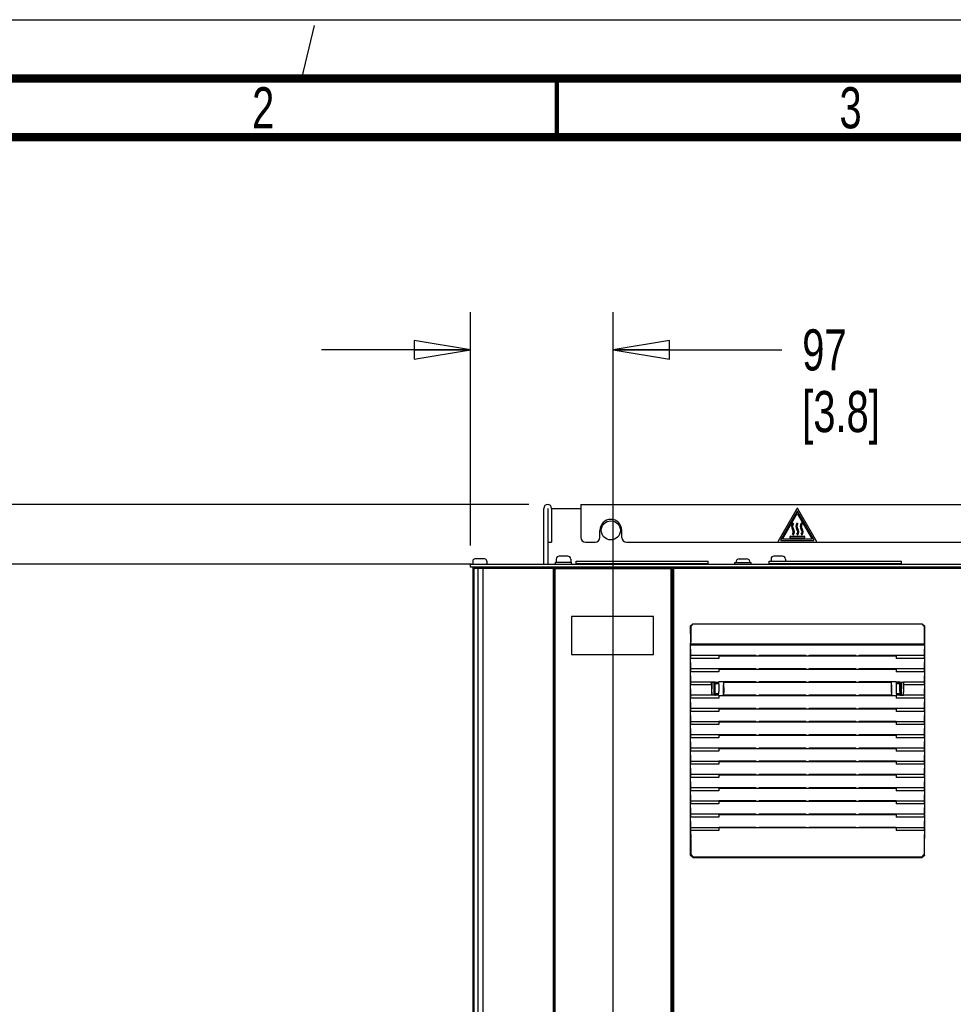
# Paper-space layout 'SUBMITTAL_E2H_2_1' of a CAD drawing. Header units: millimetres. Extents: x 0 to 841, y 0 to 594.
# Tile 35 of 67: x 75 to 154, y 510 to 594. Entities that reach past the tile are written whole.
import ezdxf

# ---------------------------------------------------------------- set-up
doc = ezdxf.new("R2010")
doc.units = ezdxf.units.MM
doc.header["$LTSCALE"] = 46.255
doc.linetypes.add('DASHED', pattern=[0.2, 0.1, -0.1])
doc.layers.get('0').update_dxf_attribs({"linetype": 'CONTINUOUS'})
for name, color, linetype in [('002___PRT_ALL_AXES', 7, 'CONTINUOUS'), ('02___PRT_ALL_AXES', 7, 'CONTINUOUS'), ('CHAMFERS', 7, 'CONTINUOUS'), ('DATUM', 7, 'CONTINUOUS'), ('DRAFTS', 7, 'CONTINUOUS'), ('NOTES', 7, 'CONTINUOUS'), ('ROUNDS', 7, 'CONTINUOUS')]:
    doc.layers.add(name, color=color, linetype=linetype)
doc.styles.get("Standard").update_dxf_attribs({"font": 'txt', "width": 0.725})
doc.dimstyles.new('DIMSTYLE_1', dxfattribs={"dimtxt": 3.5, "dimasz": 4.8, "dimexe": 3.2, "dimexo": 1.6, "dimgap": 1.75, "dimtad": 0, "dimtih": 1, "dimtoh": 1, "dimdec": 1, "dimzin": 0, "dimdsep": 46, "dimtxsty": 'STANDARD', "dimblk": 'CLOSED', "dimblk1": 'CLOSED', "dimblk2": 'CLOSED', "dimcen": 0.09, "dimadec": 0, "dimazin": 0, "dimtp": 0.4, "dimtm": 0.4, "dimtfac": 1, "dimtdec": 1, "dimtofl": 0, "dimtmove": 0, "dimatfit": 3, "dimldrblk": 'CLOSED', "dimfxl": 1, "dimtolj": 1, "dimtzin": 0, "dimarcsym": 0})

# ---------------------------------------------------------------- blocks, each defined once
blk = doc.blocks.new('_CLOSED')
at = {"color": 0, "linetype": 'BYBLOCK'}
for p, q in [((0, 0), (-1, 0.167)), ((-1, 0.167), (-1, -0.167)), ((-1, -0.167), (0, 0)), ((-1, 0), (0, 0))]:
    blk.add_line(p, q, dxfattribs=at)
blk = doc.blocks.new('*D3')
at = {"color": 2, "linetype": 'CONTINUOUS'}
for p, q in [((40.825, 552.718), (32.55, 552.718)), ((35.75, 552.718), (35.75, 428.555)), ((118.118, 552.718), (40.825, 552.718)), ((35.75, 297.393), (35.75, 416.305)), ((40.825, 297.393), (32.55, 297.393)), ((112.374, 297.393), (40.825, 297.393))]:
    blk.add_line(p, q, dxfattribs=at)
at = {"color": 2, "linetype": 'CONTINUOUS', "xscale": 4.8, "yscale": 4.8, "zscale": 4.8}
for p, rotation in [((35.75, 552.718), 90), ((35.75, 297.393), 270)]:
    blk.add_blockref('_CLOSED', p, dxfattribs=dict(at, rotation=rotation))
at = {"color": 2, "linetype": 'CONTINUOUS', "insert": (35.75, 426.805), "char_height": 3.5, "width": 15.225, "attachment_point": 2, "line_spacing_factor": 0.9}
blk.add_mtext('2043\\P[80.4]', dxfattribs=at)
blk = doc.blocks.new('*D4')
at = {"color": 2, "linetype": 'CONTINUOUS'}
for p, q in [((58.722, 547.643), (50.447, 547.643)), ((53.647, 547.643), (53.647, 426.018)), ((113.218, 547.643), (58.722, 547.643)), ((53.647, 297.393), (53.647, 413.768)), ((58.722, 297.393), (50.447, 297.393)), ((112.374, 297.393), (58.722, 297.393))]:
    blk.add_line(p, q, dxfattribs=at)
at = {"color": 2, "linetype": 'CONTINUOUS', "xscale": 4.8, "yscale": 4.8, "zscale": 4.8}
for p, rotation in [((53.647, 547.643), 90), ((53.647, 297.393), 270)]:
    blk.add_blockref('_CLOSED', p, dxfattribs=dict(at, rotation=rotation))
at = {"color": 2, "linetype": 'CONTINUOUS', "insert": (53.647, 424.268), "char_height": 3.5, "width": 15.225, "attachment_point": 2, "line_spacing_factor": 0.9}
blk.add_mtext('2002\\P[78.8]', dxfattribs=at)
blk = doc.blocks.new('*D5')
at = {"color": 2, "linetype": 'CONTINUOUS'}
for p, q in [((113.155, 564.134), (113.155, 569.084)), ((125.295, 564.134), (125.295, 569.084)), ((113.155, 565.884), (100.455, 565.884)), ((125.295, 565.884), (139.636, 565.884)), ((113.155, 549.243), (113.155, 564.134)), ((125.295, 473.165), (125.295, 564.134))]:
    blk.add_line(p, q, dxfattribs=at)
at = {"color": 2, "linetype": 'CONTINUOUS', "xscale": 4.8, "yscale": 4.8, "zscale": 4.8}
blk.add_blockref('_CLOSED', (113.155, 565.884), dxfattribs=at)
at = {"color": 2, "linetype": 'CONTINUOUS', "xscale": 4.8, "yscale": 4.8, "zscale": 4.8, "rotation": 180}
blk.add_blockref('_CLOSED', (125.295, 565.884), dxfattribs=at)
at = {"color": 2, "linetype": 'CONTINUOUS', "insert": (141.386, 567.634), "char_height": 3.5, "width": 12.6875, "attachment_point": 1, "line_spacing_factor": 0.9}
blk.add_mtext('97\\P[3.8]', dxfattribs=at)

psp = doc.layouts.new('SUBMITTAL_E2H_2_1')

# ---------------------------------------------------------------- linework, layer by layer
at = {"color": 7, "linetype": 'CONTINUOUS'}
for p, q in [((0, 594), (841, 594)), ((0, 594), (841, 594)), ((120.043, 552.393), (122.543, 552.393)), ((140.914, 552.097), (139.551, 549.736)), ((139.713, 549.768), (140.968, 551.94)), ((140.968, 551.94), (142.222, 549.768)), ((142.385, 549.736), (141.022, 552.097)), ((140.63, 551.069), (140.555, 551.126)), ((141.005, 551.069), (140.93, 551.126)), ((141.38, 551.069), (141.305, 551.126)), ((140.343, 550.001), (140.343, 549.893)), ((141.593, 550.001), (140.343, 550.001)), ((140.555, 550.182), (140.63, 550.126)), ((140.93, 550.182), (141.005, 550.126)), ((141.305, 550.182), (141.38, 550.126)), ((141.593, 549.893), (141.593, 550.001)), ((139.605, 549.643), (142.331, 549.643)), ((142.222, 549.768), (139.713, 549.768)), ((140.343, 549.893), (141.593, 549.893)), ((121.424, 548.324), (120.699, 548.324)), ((139.705, 548.324), (138.98, 548.324)), ((113.337, 547.899), (113.337, 547.705)), ((114.337, 548.086), (113.524, 548.086)), ((114.524, 547.899), (114.524, 547.705)), ((122.137, 547.643), (122.137, 547.893)), ((122.137, 547.893), (133.387, 547.893)), ((133.387, 547.643), (133.387, 547.893)), ((135.655, 547.643), (135.655, 547.793)), ((135.655, 547.793), (137.03, 547.793)), ((136.03, 548.08), (136.655, 548.08)), ((137.03, 547.643), (137.03, 547.793)), ((138.574, 547.643), (138.574, 547.893)), ((138.574, 547.893), (149.824, 547.893)), ((149.824, 547.643), (149.824, 547.893)), ((113.337, 547.393), (113.337, 322.393)), ((115.224, 547.299), (115.224, 547.393)), ((115.349, 547.299), (115.349, 547.393)), ((116.459, 547.299), (116.459, 547.368)), ((116.459, 547.368), (197.209, 547.368)), ((116.659, 547.368), (116.659, 547.393)), ((120.233, 547.236), (120.233, 322.549)), ((130.22, 547.236), (120.233, 547.236)), ((130.22, 322.549), (130.22, 547.236)), ((121.733, 543.174), (121.733, 539.949)), ((128.733, 543.174), (121.733, 543.174)), ((128.733, 539.949), (128.733, 543.174)), ((131.896, 540.887), (131.888, 540.847)), ((131.888, 540.847), (131.888, 540.73)), ((131.888, 540.847), (151.783, 540.847)), ((151.775, 540.887), (151.783, 540.847)), ((151.783, 540.73), (151.783, 540.847)), ((121.733, 539.949), (128.733, 539.949)), ((131.897, 540.1), (131.888, 540.73)), ((151.783, 540.73), (131.888, 540.73)), ((151.783, 540.73), (151.773, 540.1)), ((131.888, 539.854), (131.896, 539.894)), ((131.888, 539.854), (131.888, 539.604)), ((131.897, 538.975), (131.888, 539.604)), ((137.448, 539.837), (137.438, 539.889)), ((137.448, 539.837), (146.222, 539.837)), ((137.722, 539.837), (137.732, 539.889)), ((137.732, 539.889), (141.688, 539.889)), ((141.698, 539.837), (141.688, 539.889)), ((141.972, 539.837), (141.982, 539.889)), ((141.982, 539.889), (145.938, 539.889)), ((145.948, 539.837), (145.938, 539.889)), ((146.222, 539.837), (146.232, 539.889)), ((151.783, 539.604), (151.773, 538.975)), ((151.775, 539.894), (151.783, 539.854)), ((151.783, 539.604), (151.783, 539.854)), ((131.888, 538.729), (131.896, 538.769)), ((131.888, 538.729), (131.888, 538.479)), ((131.897, 537.849), (131.888, 538.479)), ((137.448, 538.711), (137.438, 538.763)), ((137.448, 538.711), (146.222, 538.711)), ((137.722, 538.711), (137.732, 538.763)), ((137.732, 538.763), (141.688, 538.763)), ((141.698, 538.711), (141.688, 538.763)), ((141.972, 538.711), (141.982, 538.763)), ((141.982, 538.763), (145.938, 538.763)), ((145.948, 538.711), (145.938, 538.763)), ((146.222, 538.711), (146.232, 538.763)), ((151.783, 538.479), (151.773, 537.849)), ((151.775, 538.769), (151.783, 538.729)), ((151.783, 538.479), (151.783, 538.729)), ((131.888, 537.603), (131.896, 537.643)), ((131.888, 537.603), (131.888, 537.353)), ((133.991, 537.586), (133.991, 537.489)), ((137.448, 537.586), (137.438, 537.637)), ((137.448, 537.586), (146.222, 537.586)), ((137.722, 537.586), (137.732, 537.637)), ((137.732, 537.637), (141.688, 537.637)), ((141.698, 537.586), (141.688, 537.637)), ((141.972, 537.586), (141.982, 537.637)), ((141.982, 537.637), (145.938, 537.637)), ((145.948, 537.586), (145.938, 537.637)), ((146.222, 537.586), (146.232, 537.637)), ((149.679, 537.475), (149.679, 537.586)), ((151.775, 537.643), (151.783, 537.603)), ((151.783, 537.353), (151.783, 537.603)), ((131.897, 536.723), (131.888, 537.353)), ((133.991, 536.586), (133.991, 536.489)), ((149.679, 536.489), (149.679, 536.586)), ((151.783, 537.353), (151.773, 536.723)), ((131.888, 536.477), (131.896, 536.517)), ((131.888, 536.477), (131.888, 536.227)), ((131.897, 535.598), (131.888, 536.227)), ((137.448, 536.46), (137.438, 536.512)), ((137.448, 536.46), (146.222, 536.46)), ((137.722, 536.46), (137.732, 536.512)), ((137.732, 536.512), (141.688, 536.512)), ((141.698, 536.46), (141.688, 536.512)), ((141.972, 536.46), (141.982, 536.512)), ((141.982, 536.512), (145.938, 536.512)), ((145.948, 536.46), (145.938, 536.512)), ((146.222, 536.46), (146.232, 536.512)), ((151.783, 536.227), (151.773, 535.598)), ((151.775, 536.517), (151.783, 536.477)), ((151.783, 536.227), (151.783, 536.477)), ((131.888, 535.352), (131.896, 535.392)), ((131.888, 535.352), (131.888, 535.102)), ((131.897, 534.472), (131.888, 535.102)), ((137.448, 535.334), (137.438, 535.386)), ((137.448, 535.334), (146.222, 535.334)), ((137.722, 535.334), (137.732, 535.386)), ((137.732, 535.386), (141.688, 535.386)), ((141.698, 535.334), (141.688, 535.386)), ((141.972, 535.334), (141.982, 535.386)), ((141.982, 535.386), (145.938, 535.386)), ((145.948, 535.334), (145.938, 535.386)), ((146.222, 535.334), (146.232, 535.386)), ((151.783, 535.102), (151.773, 534.472)), ((151.775, 535.392), (151.783, 535.352)), ((151.783, 535.102), (151.783, 535.352)), ((131.888, 534.226), (131.896, 534.266)), ((131.888, 534.226), (131.888, 533.976)), ((137.448, 534.209), (137.438, 534.26)), ((137.448, 534.209), (146.222, 534.209)), ((137.722, 534.209), (137.732, 534.26)), ((137.732, 534.26), (141.688, 534.26)), ((141.698, 534.209), (141.688, 534.26)), ((141.972, 534.209), (141.982, 534.26)), ((141.982, 534.26), (145.938, 534.26)), ((145.948, 534.209), (145.938, 534.26)), ((146.222, 534.209), (146.232, 534.26)), ((151.775, 534.266), (151.783, 534.226)), ((151.783, 533.976), (151.783, 534.226)), ((131.897, 533.346), (131.888, 533.976)), ((151.783, 533.976), (151.773, 533.346)), ((131.888, 533.101), (131.896, 533.14)), ((131.888, 533.101), (131.888, 532.851)), ((131.897, 532.221), (131.888, 532.851)), ((137.448, 533.083), (137.438, 533.135)), ((137.448, 533.083), (146.222, 533.083)), ((137.722, 533.083), (137.732, 533.135)), ((137.732, 533.135), (141.688, 533.135)), ((141.698, 533.083), (141.688, 533.135)), ((141.972, 533.083), (141.982, 533.135)), ((141.982, 533.135), (145.938, 533.135)), ((145.948, 533.083), (145.938, 533.135)), ((146.222, 533.083), (146.232, 533.135)), ((151.783, 532.851), (151.773, 532.221)), ((151.775, 533.14), (151.783, 533.101)), ((151.783, 532.851), (151.783, 533.101)), ((131.888, 531.975), (131.896, 532.015)), ((131.888, 531.975), (131.888, 531.725)), ((131.897, 531.095), (131.888, 531.725)), ((137.448, 531.957), (137.438, 532.009)), ((137.448, 531.957), (146.222, 531.957)), ((137.722, 531.957), (137.732, 532.009)), ((137.732, 532.009), (141.688, 532.009)), ((141.698, 531.957), (141.688, 532.009)), ((141.972, 531.957), (141.982, 532.009)), ((141.982, 532.009), (145.938, 532.009)), ((145.948, 531.957), (145.938, 532.009)), ((146.222, 531.957), (146.232, 532.009)), ((151.783, 531.725), (151.773, 531.095)), ((151.775, 532.015), (151.783, 531.975)), ((151.783, 531.725), (151.783, 531.975)), ((131.888, 530.849), (131.896, 530.889)), ((131.888, 530.849), (131.888, 530.599)), ((137.438, 530.883), (137.448, 530.832)), ((137.448, 530.832), (146.222, 530.832)), ((137.722, 530.832), (137.732, 530.883)), ((137.732, 530.883), (141.688, 530.883)), ((141.698, 530.832), (141.688, 530.883)), ((141.972, 530.832), (141.982, 530.883)), ((141.982, 530.883), (145.938, 530.883)), ((145.948, 530.832), (145.938, 530.883)), ((146.222, 530.832), (146.232, 530.883)), ((151.775, 530.889), (151.783, 530.849)), ((151.783, 530.599), (151.783, 530.849)), ((131.897, 529.969), (131.888, 530.599)), ((151.783, 530.599), (151.773, 529.969)), ((131.888, 529.724), (131.896, 529.763)), ((131.888, 529.724), (131.888, 529.474)), ((131.897, 528.844), (131.888, 529.474)), ((137.448, 529.706), (137.438, 529.758)), ((137.448, 529.706), (146.222, 529.706)), ((137.722, 529.706), (137.732, 529.758)), ((137.732, 529.758), (141.688, 529.758)), ((141.698, 529.706), (141.688, 529.758)), ((141.972, 529.706), (141.982, 529.758)), ((141.982, 529.758), (145.938, 529.758)), ((145.948, 529.706), (145.938, 529.758)), ((146.222, 529.706), (146.232, 529.758)), ((151.783, 529.474), (151.773, 528.844)), ((151.775, 529.763), (151.783, 529.724)), ((151.783, 529.474), (151.783, 529.724)), ((131.888, 528.598), (131.896, 528.638)), ((131.888, 528.598), (131.888, 528.348)), ((131.897, 527.718), (131.888, 528.348)), ((137.448, 528.58), (137.438, 528.632)), ((137.448, 528.58), (146.222, 528.58)), ((137.722, 528.58), (137.732, 528.632)), ((137.732, 528.632), (141.688, 528.632)), ((141.698, 528.58), (141.688, 528.632)), ((141.972, 528.58), (141.982, 528.632)), ((141.982, 528.632), (145.938, 528.632)), ((145.948, 528.58), (145.938, 528.632)), ((146.222, 528.58), (146.232, 528.632)), ((151.783, 528.348), (151.773, 527.718)), ((151.775, 528.638), (151.783, 528.598)), ((151.783, 528.348), (151.783, 528.598)), ((131.888, 527.472), (131.896, 527.512)), ((131.888, 527.472), (131.888, 527.222)), ((137.448, 527.455), (137.438, 527.507)), ((137.448, 527.455), (146.222, 527.455)), ((137.722, 527.455), (137.732, 527.507)), ((137.732, 527.507), (141.688, 527.507)), ((141.698, 527.455), (141.688, 527.507)), ((141.972, 527.455), (141.982, 527.507)), ((141.982, 527.507), (145.938, 527.507)), ((145.948, 527.455), (145.938, 527.507)), ((146.222, 527.455), (146.232, 527.507)), ((151.775, 527.512), (151.783, 527.472)), ((151.783, 527.222), (151.783, 527.472)), ((131.897, 526.592), (131.888, 527.222)), ((151.783, 527.222), (151.773, 526.592)), ((131.888, 526.347), (131.896, 526.386)), ((131.888, 526.347), (131.888, 526.097)), ((131.897, 525.467), (131.888, 526.097)), ((137.448, 526.329), (137.438, 526.381)), ((137.448, 526.329), (146.222, 526.329)), ((137.722, 526.329), (137.732, 526.381)), ((137.732, 526.381), (141.688, 526.381)), ((141.698, 526.329), (141.688, 526.381)), ((141.972, 526.329), (141.982, 526.381)), ((141.982, 526.381), (145.938, 526.381)), ((145.948, 526.329), (145.938, 526.381)), ((146.222, 526.329), (146.232, 526.381)), ((151.783, 526.097), (151.773, 525.467)), ((151.775, 526.386), (151.783, 526.347)), ((151.783, 526.097), (151.783, 526.347)), ((131.888, 525.221), (131.896, 525.261)), ((131.888, 525.221), (131.888, 524.971)), ((131.888, 524.971), (131.897, 524.341)), ((137.448, 525.204), (137.438, 525.255)), ((137.448, 525.204), (146.222, 525.204)), ((137.722, 525.204), (137.732, 525.255)), ((137.732, 525.255), (141.688, 525.255)), ((141.698, 525.204), (141.688, 525.255)), ((141.972, 525.204), (141.982, 525.255)), ((141.982, 525.255), (145.938, 525.255)), ((145.948, 525.204), (145.938, 525.255)), ((146.222, 525.204), (146.232, 525.255)), ((151.783, 524.971), (151.773, 524.341)), ((151.775, 525.261), (151.783, 525.221)), ((151.783, 524.971), (151.783, 525.221))]:
    psp.add_line(p, q, dxfattribs=at)
at = {"color": 7, "linetype": 'DASHED'}
psp.add_line((98.778, 589), (100, 594), dxfattribs=at)
at = {"color": 3, "linetype": 'CONTINUOUS'}
for p, q in [((122.543, 552.718), (122.543, 552.393)), ((122.543, 552.718), (191.143, 552.718)), ((133.387, 547.655), (122.137, 547.655)), ((149.824, 547.655), (138.574, 547.655))]:
    psp.add_line(p, q, dxfattribs=at)
at = {"color": 7, "linetype": 'CONTINUOUS'}
for points, const_width in [([(836, 589), (15, 589)], 0.7), ([(120.5, 584), (120.5, 589)], 0.35), ([(831, 584), (20, 584)], 0.7)]:
    psp.add_lwpolyline(points, dxfattribs=dict(at, const_width=const_width))
psp.add_circle((125.093, 550.518), 0.812, dxfattribs=at)
at = {"color": 3, "linetype": 'CONTINUOUS'}
for centre, radius in [((119.718, 552.393), 0.325), ((125.093, 550.518), 0.938)]:
    psp.add_arc(centre, radius, 0, 180, dxfattribs=at)
at = {"color": 7, "linetype": 'CONTINUOUS'}
for centre, radius, start, end in [((140.968, 552.065), 0.0625, 30, 150), ((140.905, 550.862), 0.438, 142.95392, 217.04608), ((140.905, 550.862), 0.345, 142.95392, 217.04608), ((141.28, 550.862), 0.438, 142.95392, 217.04608), ((141.28, 550.862), 0.345, 142.95392, 217.04608), ((141.655, 550.862), 0.438, 142.95392, 217.04608), ((141.655, 550.862), 0.345, 142.95392, 217.04608), ((140.28, 550.39), 0.345, 322.95392, 37.04608), ((140.28, 550.39), 0.438, 322.95392, 37.04608), ((140.655, 550.39), 0.345, 322.95392, 37.04608), ((140.655, 550.39), 0.438, 322.95392, 37.04608), ((141.03, 550.39), 0.345, 322.95392, 37.04608), ((141.03, 550.39), 0.438, 322.95392, 37.04608), ((139.605, 549.705), 0.0625, 150, 270), ((142.331, 549.705), 0.0625, 270, 30), ((120.699, 548.074), 0.25, 90, 180), ((121.424, 548.074), 0.25, 0, 90), ((138.98, 548.074), 0.25, 90, 180), ((139.705, 548.074), 0.25, 0, 90), ((113.524, 547.899), 0.188, 90, 180), ((114.337, 547.899), 0.188, 0, 90), ((136.03, 547.793), 0.287, 90, 180), ((136.655, 547.793), 0.287, 0, 90)]:
    psp.add_arc(centre, radius, start, end, dxfattribs=at)
for centre, start_param, end_param in [((131.895, 541.011), -3.054326, -1.570796), ((151.775, 541.011), -4.712389, -3.228859), ((131.895, 540.019), -3.054326, -0.86217), ((151.775, 540.019), 0.86217, 3.054326), ((131.895, 538.893), -3.054326, -0.86217), ((151.775, 538.893), 0.86217, 3.054326), ((131.895, 537.768), -3.054326, -0.86217), ((151.775, 537.768), 0.86217, 3.054326), ((131.895, 536.642), -3.054326, -0.86217), ((151.775, 536.642), 0.86217, 3.054326), ((131.895, 535.516), -3.054326, -0.86217), ((151.775, 535.516), 0.86217, 3.054326), ((131.895, 534.391), -3.054326, -0.86217), ((151.775, 534.391), 0.86217, 3.054326), ((131.895, 533.265), -3.054326, -0.86217), ((151.775, 533.265), 0.86217, 3.054326), ((131.895, 532.139), -3.054326, -0.86217), ((151.775, 532.139), 0.86217, 3.054326), ((131.895, 531.014), -3.054326, -0.86217), ((151.775, 531.014), 0.86217, 3.054326), ((131.895, 529.888), -3.054326, -0.86217), ((151.775, 529.888), 0.86217, 3.054326), ((131.895, 528.762), -3.054326, -0.86217), ((151.775, 528.762), 0.86217, 3.054326), ((131.895, 527.637), -3.054326, -0.86217), ((151.775, 527.637), 0.86217, 3.054326), ((131.895, 526.511), -3.054326, -0.86217), ((151.775, 526.511), 0.86217, 3.054326), ((131.895, 525.385), -3.054326, -0.86217), ((151.775, 525.385), 0.86217, 3.054326), ((131.895, 524.26), -1.570796, -0.86217), ((151.775, 524.26), 0.86217, 1.570796)]:
    psp.add_ellipse(centre, major_axis=(0, 0.125), ratio=0.017455, start_param=start_param, end_param=end_param, dxfattribs=at)
at = {"layer": '002___PRT_ALL_AXES', "color": 7, "linetype": 'CONTINUOUS'}
for p, q in [((113.774, 547.393), (113.774, 547.299)), ((115.043, 547.393), (113.774, 547.393)), ((114.799, 547.393), (114.799, 547.299))]:
    psp.add_line(p, q, dxfattribs=at)
at = {"layer": '02___PRT_ALL_AXES', "color": 7, "linetype": 'CONTINUOUS'}
for p, q in [((120.387, 547.643), (120.387, 547.799)), ((120.387, 547.799), (121.737, 547.799)), ((120.449, 548.074), (120.449, 547.799)), ((121.674, 548.074), (121.674, 547.799)), ((121.737, 547.643), (121.737, 547.799)), ((138.73, 548.074), (138.73, 547.893)), ((139.955, 548.074), (139.955, 547.893))]:
    psp.add_line(p, q, dxfattribs=at)
at = {"layer": 'CHAMFERS', "color": 7, "linetype": 'CONTINUOUS'}
for p, q in [((131.876, 542.381), (132.064, 542.569)), ((132.085, 542.547), (131.898, 542.36)), ((132.064, 542.569), (132.085, 542.547)), ((132.064, 542.569), (151.606, 542.569)), ((132.085, 542.547), (151.585, 542.547)), ((151.606, 542.569), (151.585, 542.547)), ((151.773, 542.36), (151.585, 542.547)), ((151.606, 542.569), (151.794, 542.381)), ((131.876, 542.381), (131.898, 542.36)), ((131.898, 542.36), (131.898, 541.011)), ((151.794, 542.381), (151.773, 542.36)), ((151.773, 542.36), (151.773, 541.011)), ((131.878, 522.84), (131.876, 524.294)), ((131.898, 524.26), (131.898, 522.919)), ((151.773, 524.26), (151.773, 522.919)), ((151.792, 522.84), (151.794, 524.294)), ((131.878, 522.84), (131.898, 522.919)), ((132.066, 522.653), (131.878, 522.84)), ((131.898, 522.919), (132.085, 522.731)), ((132.066, 522.653), (132.085, 522.731)), ((132.066, 522.653), (151.605, 522.653)), ((132.085, 522.731), (151.585, 522.731)), ((151.585, 522.731), (151.773, 522.919)), ((151.585, 522.731), (151.605, 522.653)), ((151.792, 522.84), (151.605, 522.653)), ((151.773, 522.919), (151.792, 522.84))]:
    psp.add_line(p, q, dxfattribs=at)
at = {"layer": 'DATUM', "color": 7, "linetype": 'CONTINUOUS'}
for p, q in [((113.42, 547.299), (113.42, 322.486)), ((113.421, 547.299), (157.525, 547.299))]:
    psp.add_line(p, q, dxfattribs=at)
at = {"layer": 'DRAFTS', "color": 7, "linetype": 'CONTINUOUS'}
for p, q in [((134.283, 539.854), (131.888, 539.854)), ((134.283, 539.604), (131.888, 539.604)), ((134.29, 539.889), (134.283, 539.854)), ((134.283, 539.854), (134.283, 539.604)), ((134.283, 539.837), (137.448, 539.837)), ((134.29, 539.889), (137.438, 539.889)), ((146.222, 539.837), (149.387, 539.837)), ((146.232, 539.889), (149.38, 539.889)), ((149.38, 539.889), (149.387, 539.854)), ((149.387, 539.854), (149.387, 539.604)), ((151.783, 539.854), (149.387, 539.854)), ((151.783, 539.604), (149.387, 539.604)), ((134.283, 538.729), (131.888, 538.729)), ((134.283, 538.479), (131.888, 538.479)), ((134.29, 538.763), (134.283, 538.729)), ((134.283, 538.729), (134.283, 538.479)), ((134.283, 538.711), (137.448, 538.711)), ((134.29, 538.763), (137.438, 538.763)), ((146.222, 538.711), (149.387, 538.711)), ((146.232, 538.763), (149.38, 538.763)), ((149.38, 538.763), (149.387, 538.729)), ((149.387, 538.729), (149.387, 538.479)), ((151.783, 538.729), (149.387, 538.729)), ((151.783, 538.479), (149.387, 538.479)), ((133.676, 537.603), (131.888, 537.603)), ((133.676, 537.353), (133.676, 537.603)), ((133.678, 537.6), (133.676, 537.603)), ((133.685, 537.598), (133.678, 537.6)), ((133.678, 537.6), (134.283, 537.6)), ((133.685, 537.598), (133.685, 537.261)), ((133.954, 537.598), (133.685, 537.598)), ((133.86, 537.598), (133.86, 536.477)), ((133.924, 537.598), (133.924, 536.477)), ((133.977, 537.586), (133.954, 537.598)), ((133.956, 537.48), (133.956, 537.288)), ((133.962, 537.475), (133.956, 537.48)), ((133.977, 537.489), (133.96, 537.48)), ((133.962, 537.475), (134.283, 537.475)), ((133.967, 536.811), (133.962, 537.431)), ((133.977, 537.586), (133.977, 537.489)), ((133.977, 537.586), (134.256, 537.586)), ((133.977, 537.489), (133.991, 537.489)), ((134.256, 537.586), (134.283, 537.6)), ((134.256, 537.586), (134.256, 537.489)), ((134.256, 537.489), (134.283, 537.475)), ((134.29, 537.637), (134.283, 537.6)), ((134.285, 537.431), (134.294, 536.811)), ((134.29, 537.637), (137.438, 537.637)), ((134.686, 537.586), (134.699, 536.723)), ((134.686, 537.586), (137.448, 537.586)), ((146.222, 537.586), (148.984, 537.586)), ((146.232, 537.637), (149.38, 537.637)), ((148.971, 536.723), (148.984, 537.586)), ((149.385, 537.431), (149.376, 536.811)), ((149.38, 537.637), (149.388, 537.6)), ((149.414, 537.489), (149.387, 537.475)), ((149.387, 537.475), (149.709, 537.475)), ((149.388, 537.6), (149.414, 537.586)), ((149.388, 537.6), (149.993, 537.6)), ((149.414, 537.489), (149.414, 537.586)), ((149.693, 537.586), (149.414, 537.586)), ((149.693, 537.489), (149.679, 537.489)), ((149.716, 537.598), (149.693, 537.586)), ((149.693, 537.489), (149.693, 537.586)), ((149.693, 537.489), (149.71, 537.48)), ((149.703, 536.811), (149.708, 537.431)), ((149.709, 537.475), (149.714, 537.48)), ((149.714, 537.48), (149.714, 537.288)), ((149.716, 537.598), (149.985, 537.598)), ((149.746, 537.598), (149.746, 536.477)), ((149.81, 537.598), (149.81, 536.477)), ((149.985, 537.598), (149.993, 537.6)), ((149.985, 537.598), (149.985, 537.261)), ((149.994, 537.603), (149.993, 537.6)), ((149.994, 537.603), (149.994, 537.353)), ((151.783, 537.603), (149.994, 537.603)), ((133.676, 537.353), (131.888, 537.353)), ((133.676, 537.353), (133.658, 536.723)), ((133.685, 537.261), (133.67, 536.745)), ((133.685, 536.707), (133.67, 536.745)), ((133.685, 536.707), (133.685, 536.477)), ((133.927, 537.315), (133.927, 536.747)), ((133.93, 537.315), (133.927, 537.315)), ((133.927, 536.788), (133.954, 536.788)), ((133.927, 536.747), (133.93, 536.747)), ((133.93, 537.315), (133.93, 537.288)), ((133.93, 537.288), (133.956, 537.288)), ((133.93, 536.783), (133.93, 536.747)), ((133.954, 537.288), (133.954, 536.788)), ((133.954, 536.788), (133.956, 536.783)), ((133.956, 536.783), (133.956, 536.595)), ((133.956, 536.595), (133.966, 536.605)), ((133.96, 536.595), (133.977, 536.586)), ((134.293, 536.605), (133.966, 536.605)), ((133.977, 536.586), (133.977, 536.489)), ((133.977, 536.586), (133.991, 536.586)), ((149.704, 536.605), (149.378, 536.605)), ((149.693, 536.586), (149.679, 536.586)), ((149.71, 536.595), (149.693, 536.586)), ((149.693, 536.489), (149.693, 536.586)), ((149.714, 536.595), (149.704, 536.605)), ((149.714, 537.288), (149.743, 537.288)), ((149.716, 536.788), (149.714, 536.783)), ((149.714, 536.783), (149.714, 536.595)), ((149.716, 537.288), (149.716, 536.788)), ((149.743, 536.788), (149.716, 536.788)), ((149.74, 537.288), (149.74, 537.315)), ((149.74, 537.315), (149.743, 537.315)), ((149.74, 536.76), (149.74, 536.783)), ((149.743, 536.76), (149.74, 536.76)), ((149.743, 537.315), (149.743, 536.76)), ((149.985, 537.261), (150.001, 536.745)), ((149.985, 536.707), (150.001, 536.745)), ((149.985, 536.707), (149.985, 536.477)), ((149.994, 537.353), (150.013, 536.723)), ((151.783, 537.353), (149.994, 537.353)), ((133.676, 536.477), (131.888, 536.477)), ((134.283, 536.227), (131.888, 536.227)), ((133.66, 536.517), (133.676, 536.477)), ((133.685, 536.477), (133.676, 536.476)), ((134.283, 536.475), (133.676, 536.476)), ((133.954, 536.477), (133.685, 536.477)), ((133.954, 536.477), (133.977, 536.489)), ((133.977, 536.489), (133.991, 536.489)), ((134.283, 536.475), (134.283, 536.227)), ((134.283, 536.46), (137.448, 536.46)), ((134.697, 536.517), (134.696, 536.512)), ((134.696, 536.512), (137.438, 536.512)), ((146.222, 536.46), (149.387, 536.46)), ((146.232, 536.512), (148.974, 536.512)), ((148.973, 536.517), (148.974, 536.512)), ((149.414, 536.489), (149.387, 536.475)), ((149.994, 536.476), (149.387, 536.475)), ((149.387, 536.475), (149.387, 536.227)), ((151.783, 536.227), (149.387, 536.227)), ((149.693, 536.489), (149.679, 536.489)), ((149.693, 536.489), (149.716, 536.477)), ((149.716, 536.477), (149.985, 536.477)), ((149.985, 536.477), (149.994, 536.475)), ((150.01, 536.517), (149.994, 536.477)), ((151.783, 536.477), (149.994, 536.477)), ((134.283, 535.352), (131.888, 535.352)), ((134.283, 535.102), (131.888, 535.102)), ((134.29, 535.386), (134.283, 535.352)), ((134.283, 535.352), (134.283, 535.102)), ((134.283, 535.334), (137.448, 535.334)), ((134.29, 535.386), (137.438, 535.386)), ((146.222, 535.334), (149.387, 535.334)), ((146.232, 535.386), (149.38, 535.386)), ((149.38, 535.386), (149.387, 535.352)), ((149.387, 535.352), (149.387, 535.102)), ((151.783, 535.352), (149.387, 535.352)), ((151.783, 535.102), (149.387, 535.102)), ((134.283, 534.226), (131.888, 534.226)), ((134.29, 534.26), (134.283, 534.226)), ((134.283, 534.226), (134.283, 533.976)), ((134.283, 534.209), (137.448, 534.209)), ((134.29, 534.26), (137.438, 534.26)), ((146.222, 534.209), (149.387, 534.209)), ((146.232, 534.26), (149.38, 534.26)), ((149.38, 534.26), (149.387, 534.226)), ((149.387, 534.226), (149.387, 533.976)), ((151.783, 534.226), (149.387, 534.226)), ((134.283, 533.976), (131.888, 533.976)), ((151.783, 533.976), (149.387, 533.976)), ((134.283, 533.101), (131.888, 533.101)), ((134.283, 532.851), (131.888, 532.851)), ((134.29, 533.135), (134.283, 533.101)), ((134.283, 533.101), (134.283, 532.851)), ((134.283, 533.083), (137.448, 533.083)), ((134.29, 533.135), (137.438, 533.135)), ((146.222, 533.083), (149.387, 533.083)), ((146.232, 533.135), (149.38, 533.135)), ((149.38, 533.135), (149.387, 533.101)), ((149.387, 533.101), (149.387, 532.851)), ((151.783, 533.101), (149.387, 533.101)), ((151.783, 532.851), (149.387, 532.851)), ((134.283, 531.975), (131.888, 531.975)), ((134.283, 531.725), (131.888, 531.725)), ((134.29, 532.009), (134.283, 531.975)), ((134.283, 531.975), (134.283, 531.725)), ((134.283, 531.957), (137.448, 531.957)), ((134.29, 532.009), (137.438, 532.009)), ((146.222, 531.957), (149.387, 531.957)), ((146.232, 532.009), (149.38, 532.009)), ((149.38, 532.009), (149.387, 531.975)), ((149.387, 531.975), (149.387, 531.725)), ((151.783, 531.975), (149.387, 531.975)), ((151.783, 531.725), (149.387, 531.725)), ((134.283, 530.849), (131.888, 530.849)), ((134.29, 530.883), (134.283, 530.849)), ((134.283, 530.849), (134.283, 530.599)), ((134.283, 530.832), (137.448, 530.832)), ((134.29, 530.883), (137.438, 530.883)), ((146.222, 530.832), (149.387, 530.832)), ((146.232, 530.883), (149.38, 530.883)), ((149.38, 530.883), (149.387, 530.849)), ((149.387, 530.849), (149.387, 530.599)), ((151.783, 530.849), (149.387, 530.849)), ((134.283, 530.599), (131.888, 530.599)), ((151.783, 530.599), (149.387, 530.599)), ((134.283, 529.724), (131.888, 529.724)), ((134.283, 529.474), (131.888, 529.474)), ((134.29, 529.758), (134.283, 529.724)), ((134.283, 529.724), (134.283, 529.474)), ((134.283, 529.706), (137.448, 529.706)), ((134.29, 529.758), (137.438, 529.758)), ((146.222, 529.706), (149.387, 529.706)), ((146.232, 529.758), (149.38, 529.758)), ((149.38, 529.758), (149.387, 529.724)), ((149.387, 529.724), (149.387, 529.474)), ((151.783, 529.724), (149.387, 529.724)), ((151.783, 529.474), (149.387, 529.474)), ((134.283, 528.598), (131.888, 528.598)), ((134.283, 528.348), (131.888, 528.348)), ((134.29, 528.632), (134.283, 528.598)), ((134.283, 528.598), (134.283, 528.348)), ((134.283, 528.58), (137.448, 528.58)), ((134.29, 528.632), (137.438, 528.632)), ((146.222, 528.58), (149.387, 528.58)), ((146.232, 528.632), (149.38, 528.632)), ((149.38, 528.632), (149.387, 528.598)), ((149.387, 528.598), (149.387, 528.348)), ((151.783, 528.598), (149.387, 528.598)), ((151.783, 528.348), (149.387, 528.348)), ((134.283, 527.472), (131.888, 527.472)), ((134.29, 527.507), (134.283, 527.472)), ((134.283, 527.472), (134.283, 527.222)), ((134.283, 527.455), (137.448, 527.455)), ((134.29, 527.507), (137.438, 527.507)), ((146.222, 527.455), (149.387, 527.455)), ((146.232, 527.507), (149.38, 527.507)), ((149.38, 527.507), (149.387, 527.472)), ((149.387, 527.472), (149.387, 527.222)), ((151.783, 527.472), (149.387, 527.472)), ((134.283, 527.222), (131.888, 527.222)), ((151.783, 527.222), (149.387, 527.222)), ((134.283, 526.347), (131.888, 526.347)), ((134.283, 526.097), (131.888, 526.097)), ((134.29, 526.381), (134.283, 526.347)), ((134.283, 526.347), (134.283, 526.097)), ((134.283, 526.329), (137.448, 526.329)), ((134.29, 526.381), (137.438, 526.381)), ((146.222, 526.329), (149.387, 526.329)), ((146.232, 526.381), (149.38, 526.381)), ((149.38, 526.381), (149.387, 526.347)), ((149.387, 526.347), (149.387, 526.097)), ((151.783, 526.347), (149.387, 526.347)), ((151.783, 526.097), (149.387, 526.097)), ((131.888, 525.221), (134.283, 525.221)), ((134.283, 524.971), (131.888, 524.971)), ((134.29, 525.255), (134.283, 525.221)), ((134.283, 525.221), (134.283, 524.971)), ((134.283, 525.204), (137.448, 525.204)), ((134.29, 525.255), (137.438, 525.255)), ((146.222, 525.204), (149.387, 525.204)), ((146.232, 525.255), (149.38, 525.255)), ((149.38, 525.255), (149.387, 525.221)), ((149.387, 525.221), (149.387, 524.971)), ((149.387, 525.221), (151.783, 525.221)), ((151.783, 524.971), (149.387, 524.971))]:
    psp.add_line(p, q, dxfattribs=at)
for centre, ratio, start_param, end_param in [((133.962, 537.35), 0.008727, -0.86217, -0.008727), ((134.283, 537.35), 0.017455, -0.86217, -0.008727), ((149.387, 537.35), 0.017455, 0.008727, 0.86217), ((149.709, 537.35), 0.008727, 0.008727, 0.86217), ((133.661, 536.642), 0.034921, 0.86217, 3.054326), ((133.966, 536.73), 0.008727, -3.132866, -0.86217), ((134.293, 536.73), 0.017455, -3.132866, -0.86217), ((134.697, 536.642), 0.017455, -3.054326, -0.86217), ((148.973, 536.642), 0.017455, 0.86217, 3.054326), ((149.378, 536.73), 0.017455, 0.86217, 3.132866), ((149.704, 536.73), 0.008727, 0.86217, 3.132866), ((150.009, 536.642), 0.034921, -3.054326, -0.86217)]:
    psp.add_ellipse(centre, major_axis=(0, 0.125), ratio=ratio, start_param=start_param, end_param=end_param, dxfattribs=at)
at = {"layer": 'NOTES', "color": 7, "linetype": 'CONTINUOUS'}
for p, q in [((113.424, 547.299), (113.424, 322.486)), ((113.772, 547.299), (113.772, 322.486)), ((114.21, 547.299), (114.21, 322.486)), ((120.192, 547.299), (120.192, 322.486)), ((120.255, 547.236), (120.255, 547.299)), ((120.317, 547.299), (120.317, 322.486)), ((130.305, 547.299), (130.305, 322.486)), ((130.367, 322.486), (130.367, 547.299)), ((130.43, 547.299), (130.43, 322.486))]:
    psp.add_line(p, q, dxfattribs=at)
at = {"layer": 'ROUNDS', "color": 3, "linetype": 'CONTINUOUS'}
for p, q in [((119.393, 547.643), (119.393, 552.393)), ((120.043, 552.393), (120.043, 549.518)), ((122.543, 552.393), (122.543, 549.918)), ((124.155, 549.918), (124.155, 550.518)), ((126.03, 549.918), (126.03, 550.518)), ((122.943, 549.518), (123.755, 549.518)), ((126.43, 549.518), (139.389, 549.518)), ((142.547, 549.518), (155.505, 549.518)), ((113.155, 547.405), (200.53, 547.405))]:
    psp.add_line(p, q, dxfattribs=at)
at = {"layer": 'ROUNDS', "color": 7, "linetype": 'CONTINUOUS'}
for p, q in [((119.718, 552.393), (119.718, 547.643)), ((140.914, 552.347), (139.334, 549.611)), ((142.601, 549.611), (141.022, 552.347)), ((119.718, 549.518), (120.043, 549.518)), ((139.389, 549.518), (142.547, 549.518)), ((113.155, 547.393), (113.155, 547.643)), ((113.155, 547.643), (200.53, 547.643)), ((113.774, 547.393), (113.155, 547.393)), ((115.043, 547.393), (115.043, 547.405)), ((198.643, 547.393), (115.043, 547.393)), ((131.876, 541.819), (131.876, 542.381)), ((131.878, 541.725), (131.878, 540.913)), ((151.792, 541.725), (151.792, 540.913)), ((151.794, 542.381), (151.794, 541.819)), ((131.876, 524.294), (131.876, 540.819)), ((151.794, 540.819), (151.794, 524.294)), ((134.686, 537.586), (134.685, 537.58)), ((148.984, 537.586), (148.985, 537.58)), ((134.696, 536.512), (134.683, 537.374)), ((148.987, 537.374), (148.974, 536.512))]:
    psp.add_line(p, q, dxfattribs=at)
for centre, start, end in [((140.968, 552.315), 30, 150), ((139.389, 549.58), 150, 270), ((142.547, 549.58), 270, 30), ((113.399, 547.705), 180, 270), ((114.462, 547.705), 270, 360)]:
    psp.add_arc(centre, 0.0625, start, end, dxfattribs=at)
at = {"layer": 'ROUNDS', "color": 3, "linetype": 'CONTINUOUS'}
for centre, start, end in [((122.943, 549.918), 180, 270), ((123.755, 549.918), 270, 360), ((126.43, 549.918), 180, 270)]:
    psp.add_arc(centre, 0.4, start, end, dxfattribs=at)
at = {"layer": 'ROUNDS', "color": 7, "linetype": 'CONTINUOUS'}
for centre, major_axis, start_param, end_param in [((131.876, 541.725), (0, 0.0938), -1.570796, 0), ((151.794, 541.725), (0, 0.0938), 0, 1.570796), ((131.876, 540.913), (0, 0.0938), -3.141593, -1.570796), ((151.794, 540.913), (0, 0.0938), -4.712389, -3.141593), ((134.685, 537.456), (0, 0.125), 0.452661, 2.279423), ((148.985, 537.456), (0, 0.125), -2.279423, -0.087266)]:
    psp.add_ellipse(centre, major_axis=major_axis, ratio=0.017455, start_param=start_param, end_param=end_param, dxfattribs=at)

# ---------------------------------------------------------------- texts
at = {"color": 2, "linetype": 'CONTINUOUS', "char_height": 3.5, "width": 2.5375, "attachment_point": 2, "line_spacing_factor": 0.9}
for s, insert in [('2', (95.5, 588.25)), ('3', (145.5, 588.25))]:
    psp.add_mtext(s, dxfattribs=dict(at, insert=insert))

# ---------------------------------------------------------------- dimensions: what is measured, and where the dimension line sits
at = {"color": 2, "linetype": 'CONTINUOUS'}
dim = psp.add_linear_dim(base=(125.295, 565.884), p1=(113.155, 547.643), p2=(125.295, 471.565), text='97\\P[3.8]', dimstyle='DIMSTYLE_1', dxfattribs=at)
dim.commit()
dim.dimension.update_dxf_attribs({"geometry": '*D5', "text_midpoint": (147.73, 563.259), "dimtype": 160})
for base, p1, p2, angle, text, picture, middle in [((35.75, 552.718), (113.974, 297.393), (119.718, 552.718), 90, '2043\\P[80.4]', '*D3', (35.75, 422.43)), ((53.647, 297.393), (114.818, 547.643), (113.974, 297.393), 270, '2002\\P[78.8]', '*D4', (53.647, 419.893))]:
    dim = psp.add_linear_dim(base=base, p1=p1, p2=p2, angle=angle, text=text, dimstyle='DIMSTYLE_1', dxfattribs=at)
    dim.commit()
    dim.dimension.update_dxf_attribs({"geometry": picture, "text_midpoint": middle, "dimtype": 160})

doc.saveas('drawing.dxf')
